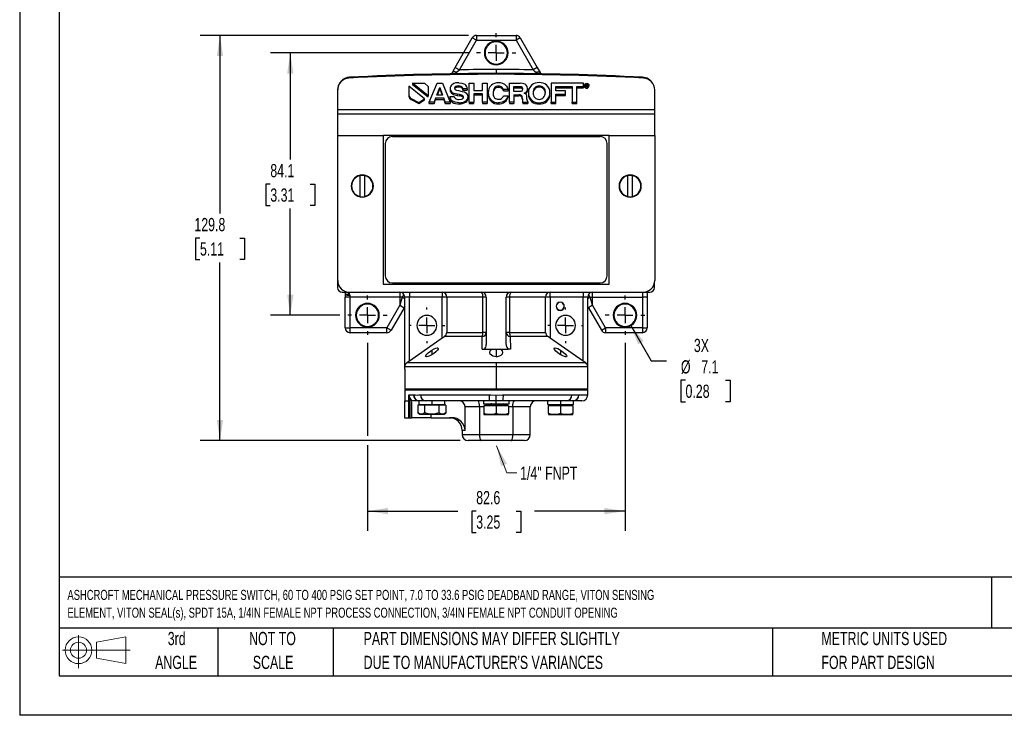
# Model space of a CAD drawing. Header units: millimetres. Extents: x 0 to 559, y 0 to 432.
# Tile 1 of 4: x 0 to 316, y 0 to 223. Entities that reach past the tile are written whole.
import ezdxf

# ---------------------------------------------------------------- set-up
doc = ezdxf.new("R2010")
doc.units = ezdxf.units.MM
doc.header["$LTSCALE"] = 2
doc.linetypes.add('CENTERX2', pattern=[20.32, 12.7, -2.54, 2.54, -2.54])
doc.layers.add('CENTER', color=40, linetype='CENTERX2')
doc.layers.add('SLD-DEFPOINTS', color=7, linetype='Continuous')
doc.layers.add('DIMENSIONS', color=140, linetype='Continuous', lineweight=25)
doc.layers.add('TEXT', color=140, linetype='Continuous', lineweight=25)
doc.styles.add('SLDTEXTSTYLE0', font='TXT', dxfattribs={"width": 0.7})
doc.dimstyles.new('SLDDIMSTYLE0', dxfattribs={"dimtxt": 4.316016, "dimasz": 6.604, "dimexe": 0, "dimexo": 0.0625, "dimgap": 1.079004, "dimtad": 0, "dimtih": 1, "dimtoh": 1, "dimrnd": 1e-09, "dimzin": 12, "dimdsep": 46, "dimtxsty": 'SLDTEXTSTYLE0', "dimsah": 1, "dimcen": 0.09, "dimadec": 0, "dimazin": 3, "dimtfac": 1, "dimtofl": 0, "dimtmove": 0, "dimatfit": 3, "dimfxl": 0, "dimfrac": 2, "dimtolj": 1, "dimtzin": 12, "dimarcsym": 0})
doc.dimstyles.new('SLDDIMSTYLE1', dxfattribs={"dimtxt": 4.316016, "dimasz": 6.604, "dimexe": 0, "dimexo": 0.0625, "dimgap": 1.079004, "dimtad": 0, "dimtih": 1, "dimtoh": 1, "dimrnd": 1e-09, "dimzin": 12, "dimdsep": 46, "dimtxsty": 'SLDTEXTSTYLE0', "dimsah": 1, "dimcen": 0, "dimadec": 0, "dimazin": 3, "dimtfac": 1, "dimtofl": 0, "dimtmove": 0, "dimatfit": 3, "dimfxl": 0, "dimfrac": 2, "dimtolj": 1, "dimtzin": 12, "dimarcsym": 0})

# ---------------------------------------------------------------- blocks, each defined once
blk = doc.blocks.new('Block11')
at = {"color": 7, "linetype": 'Continuous', "lineweight": 18}
for p, q in [((5.18, 10.62), (5.18, 0)), ((10.96, 8.33), (20.35, 10.06)), ((20.35, 10.06), (20.35, 1.46)), ((10.96, 3.19), (10.96, 8.33)), ((0, 5.76), (21.75, 5.76)), ((10.96, 3.19), (20.35, 1.46))]:
    blk.add_line(p, q, dxfattribs=at)
for radius in [4.3, 2.57]:
    blk.add_circle((5.18, 5.76), radius, dxfattribs=at)
blk = doc.blocks.new('Block12')
at = {"layer": 'SLD-DEFPOINTS'}
blk.add_blockref('Block11', (0, 0), dxfattribs=at)
blk = doc.blocks.new('SW_NOTE_0')
at = {"layer": 'TEXT', "color": 0, "linetype": 'CENTERX2', "lineweight": 18, "char_height": 3.22, "attachment_point": 1, "style": 'SLDTEXTSTYLE0'}
for s, insert in [('ASHCROFT MECHANICAL PRESSURE SWITCH, 60 TO 400 PSIG SET POINT, 7.0 TO 33.6 PSIG DEADBAND RANGE, VITON SENSING', (0, 4.15)), ('ELEMENT, VITON SEAL(s), SPDT 15A, 1/4IN FEMALE NPT PROCESS CONNECTION, 3/4IN FEMALE NPT CONDUIT OPENING', (0, -1.55))]:
    blk.add_mtext(s, dxfattribs=dict(at, insert=insert))
blk = doc.blocks.new('SW_NOTE_0_3')
at = {"layer": 'TEXT', "color": 0, "linetype": 'CENTERX2', "lineweight": 18, "char_height": 4.2333, "attachment_point": 1, "style": 'SLDTEXTSTYLE0'}
for s, insert in [('PART DIMENSIONS MAY DIFFER SLIGHTLY', (0, 5.46)), ("DUE TO MANUFACTURER'S VARIANCES", (0, -2.19))]:
    blk.add_mtext(s, dxfattribs=dict(at, insert=insert))
blk = doc.blocks.new('SW_NOTE_0_4')
at = {"layer": 'TEXT', "color": 0, "linetype": 'CENTERX2', "lineweight": 18, "char_height": 4.233, "attachment_point": 2, "style": 'SLDTEXTSTYLE0'}
for s, insert in [('NOT TO', (10.52, 5.46)), ('SCALE', (10.71, -2.19))]:
    blk.add_mtext(s, dxfattribs=dict(at, insert=insert))
blk = doc.blocks.new('SW_NOTE_0_5')
at = {"layer": 'TEXT', "color": 0, "linetype": 'CENTERX2', "lineweight": 18, "char_height": 4.233, "attachment_point": 2, "style": 'SLDTEXTSTYLE0'}
for s, insert in [('3rd', (4.63, 5.46)), ('ANGLE', (4.44, -2.19))]:
    blk.add_mtext(s, dxfattribs=dict(at, insert=insert))
blk = doc.blocks.new('SW_NOTE_0_6')
at = {"layer": 'TEXT', "color": 0, "linetype": 'CENTERX2', "lineweight": 18, "char_height": 4.2333, "attachment_point": 1, "style": 'SLDTEXTSTYLE0'}
for s, insert in [('METRIC UNITS USED', (0, 5.46)), ('FOR PART DESIGN', (0, -2.19))]:
    blk.add_mtext(s, dxfattribs=dict(at, insert=insert))
blk = doc.blocks.new('_D')
at = {"layer": 'DIMENSIONS'}
for p, q in [((143.86, 212.3), (80.39, 212.3)), ((86.74, 212.3), (86.74, 178.09)), ((80.33, 170.26), (78.88, 170.26)), ((78.88, 170.26), (78.88, 163.4)), ((93.15, 170.26), (94.6, 170.26)), ((94.6, 170.26), (94.6, 163.4)), ((78.88, 163.4), (80.33, 163.4)), ((86.74, 128.23), (86.74, 162.44)), ((94.6, 163.4), (93.15, 163.4)), ((102.59, 128.23), (80.39, 128.23))]:
    blk.add_line(p, q, dxfattribs=at)
for points in [[(86.74, 212.3), (85.73, 205.7), (87.76, 205.7)], [(86.74, 128.23), (87.76, 134.83), (85.73, 134.83)]]:
    blk.add_solid(points, dxfattribs=at)
at = {"layer": 'DIMENSIONS', "char_height": 4.233, "attachment_point": 1, "style": 'SLDTEXTSTYLE0'}
for s, insert in [('84.1', (80.33, 176.69)), ('3.31', (80.33, 168.86))]:
    blk.add_mtext(s, dxfattribs=dict(at, insert=insert))
blk = doc.blocks.new('_D_1')
at = {"layer": 'DIMENSIONS'}
for p, q in [((143.85, 217.89), (57.85, 217.89)), ((64.2, 217.89), (64.2, 160.81)), ((57.78, 152.98), (56.34, 152.98)), ((56.34, 152.98), (56.34, 146.12)), ((70.61, 152.98), (72.06, 152.98)), ((72.06, 152.98), (72.06, 146.12)), ((56.34, 146.12), (57.78, 146.12)), ((72.06, 146.12), (70.61, 146.12)), ((64.2, 88.07), (64.2, 145.15)), ((141.18, 88.07), (57.85, 88.07))]:
    blk.add_line(p, q, dxfattribs=at)
for points in [[(64.2, 217.89), (63.18, 211.28), (65.21, 211.28)], [(64.2, 88.07), (65.21, 94.68), (63.18, 94.68)]]:
    blk.add_solid(points, dxfattribs=at)
at = {"layer": 'DIMENSIONS', "char_height": 4.233, "attachment_point": 1, "style": 'SLDTEXTSTYLE0'}
for s, insert in [('129.8', (55.99, 159.4)), ('5.11', (57.78, 151.58))]:
    blk.add_mtext(s, dxfattribs=dict(at, insert=insert))
blk = doc.blocks.new('_D_2')
at = {"layer": 'DIMENSIONS'}
for p, q in [((111.46, 119.36), (111.46, 89.6)), ((194.01, 119.36), (194.01, 59.1)), ((111.46, 86.55), (111.46, 59.1)), ((111.46, 65.45), (140.47, 65.45)), ((146.32, 65.45), (144.87, 65.45)), ((144.87, 65.45), (144.87, 58.59)), ((159.15, 65.45), (160.6, 65.45)), ((160.6, 65.45), (160.6, 58.59)), ((194.01, 65.45), (164.99, 65.45)), ((144.87, 58.59), (146.32, 58.59)), ((160.6, 58.59), (159.15, 58.59))]:
    blk.add_line(p, q, dxfattribs=at)
for points in [[(111.46, 65.45), (118.06, 64.44), (118.06, 66.47)], [(194.01, 65.45), (187.4, 66.47), (187.4, 64.44)]]:
    blk.add_solid(points, dxfattribs=at)
at = {"layer": 'DIMENSIONS', "char_height": 4.233, "attachment_point": 1, "style": 'SLDTEXTSTYLE0'}
for s, insert in [('82.6', (146.32, 71.88)), ('3.25', (146.32, 64.05))]:
    blk.add_mtext(s, dxfattribs=dict(at, insert=insert))
blk = doc.blocks.new('_D_3')
at = {"layer": 'DIMENSIONS'}
for p, q in [((195.79, 125.14), (202.43, 113.65)), ((202.43, 113.65), (207.32, 113.65)), ((213.4, 107.38), (211.95, 107.38)), ((211.95, 107.38), (211.95, 100.52)), ((226.22, 107.38), (227.67, 107.38)), ((227.67, 107.38), (227.67, 100.52)), ((211.95, 100.52), (213.4, 100.52)), ((227.67, 100.52), (226.22, 100.52))]:
    blk.add_line(p, q, dxfattribs=at)
blk.add_solid([(195.79, 125.14), (198.21, 118.91), (199.97, 119.92)], dxfattribs=at)
at = {"layer": 'DIMENSIONS', "char_height": 4.233, "attachment_point": 1, "style": 'SLDTEXTSTYLE0'}
for s, insert in [('3X', (216.08, 120.66)), ('%%c', (211.93, 113.8)), ('7.1', (218.45, 113.8)), ('0.28', (213.4, 105.98))]:
    blk.add_mtext(s, dxfattribs=dict(at, insert=insert))
blk = doc.blocks.new('SW_CENTERMARKSYMBOL_0')
at = {"layer": 'CENTER', "color": 0}
for p, q in [((0, 5.08), (0, 5.715)), ((-5.08, 0), (-5.715, 0)), ((0, 0), (-2.54, 0)), ((0, 0), (0, 2.54)), ((0, 0), (0, -2.54)), ((0, 0), (2.54, 0)), ((5.08, 0), (5.715, 0)), ((0, -5.08), (0, -5.715))]:
    blk.add_line(p, q, dxfattribs=at)
blk = doc.blocks.new('SW_CENTERMARKSYMBOL_1')
at = {"layer": 'CENTER', "color": 0}
for p, q in [((0, 5.08), (0, 5.715)), ((-5.08, 0), (-5.715, 0)), ((0, 0), (-2.54, 0)), ((0, 0), (0, 2.54)), ((0, 0), (0, -2.54)), ((0, 0), (2.54, 0)), ((5.08, 0), (5.715, 0)), ((0, -5.08), (0, -5.715))]:
    blk.add_line(p, q, dxfattribs=at)
blk = doc.blocks.new('SW_CENTERMARKSYMBOL_2')
at = {"layer": 'CENTER', "color": 0}
for p, q in [((0, 5.08), (0, 6.33)), ((-5.08, 0), (-6.33, 0)), ((0, 0), (-2.54, 0)), ((0, 0), (0, 2.54)), ((0, 0), (0, -2.54)), ((0, 0), (2.54, 0)), ((5.08, 0), (6.33, 0)), ((0, -5.08), (0, -6.33))]:
    blk.add_line(p, q, dxfattribs=at)
blk = doc.blocks.new('SW_CENTERMARKSYMBOL_3')
at = {"layer": 'CENTER', "color": 0}
for p, q in [((0, 5.08), (0, 6.33)), ((-5.08, 0), (-6.33, 0)), ((0, 0), (-2.54, 0)), ((0, 0), (0, 2.54)), ((0, 0), (0, -2.54)), ((0, 0), (2.54, 0)), ((5.08, 0), (6.33, 0)), ((0, -5.08), (0, -6.33))]:
    blk.add_line(p, q, dxfattribs=at)
blk = doc.blocks.new('SW_CENTERMARKSYMBOL_4')
at = {"layer": 'CENTER', "color": 0}
for p, q in [((0, 5.08), (0, 6.33)), ((-5.08, 0), (-6.33, 0)), ((0, 0), (-2.54, 0)), ((0, 0), (0, 2.54)), ((0, 0), (0, -2.54)), ((0, 0), (2.54, 0)), ((5.08, 0), (6.33, 0)), ((0, -5.08), (0, -6.33))]:
    blk.add_line(p, q, dxfattribs=at)

msp = doc.modelspace()

# ---------------------------------------------------------------- linework, layer by layer
at = {"color": 7, "linetype": 'Continuous'}
for p in [(0.005, 431.805), (558.805, 0.005)]:
    msp.add_line(p, (0.005, 0.005), dxfattribs=at)
for p, q in [((146.387, 217.889), (146.387, 216.365)), ((146.387, 217.889), (159.079, 217.889)), ((159.079, 217.889), (159.079, 216.365)), ((139.597, 207.653), (145.067, 217.127)), ((140.917, 206.891), (146.387, 216.365)), ((146.387, 216.365), (145.067, 217.127)), ((146.387, 216.365), (159.079, 216.365)), ((160.399, 217.127), (159.079, 216.365)), ((159.079, 216.365), (164.549, 206.891)), ((160.399, 217.127), (165.869, 207.653)), ((148.943, 212.301), (149.165, 212.301)), ((156.302, 212.301), (156.524, 212.301)), ((138.687, 206.076), (139.597, 207.653)), ((139.597, 207.653), (140.917, 206.891)), ((165.869, 207.653), (164.549, 206.891)), ((165.869, 207.653), (166.78, 206.076)), ((125.848, 202.617), (129.755, 202.617)), ((130.886, 198.565), (125.848, 202.617)), ((125.848, 202.617), (125.848, 202.23)), ((125.848, 202.23), (130.886, 198.178)), ((129.755, 202.617), (130.886, 201.542)), ((131.272, 196.508), (133.815, 202.586)), ((133.815, 202.586), (135.498, 202.586)), ((135.498, 202.586), (138.022, 196.508)), ((144.067, 196.508), (144.067, 202.586)), ((144.067, 202.586), (145.542, 202.586)), ((145.542, 202.586), (145.542, 200.269)), ((148.327, 200.269), (148.327, 202.586)), ((148.327, 202.586), (149.806, 202.586)), ((149.806, 202.586), (149.806, 196.508)), ((156.958, 196.508), (156.958, 202.586)), ((156.958, 202.586), (160.454, 202.586)), ((162.659, 201.494), (162.291, 202.005)), ((170.323, 202.578), (170.323, 196.508)), ((180.725, 202.578), (170.323, 202.578)), ((180.725, 201.5), (180.725, 202.578)), ((181.037, 201.974), (181.037, 201.587)), ((181.306, 202.333), (181.306, 201.946)), ((181.306, 201.946), (181.447, 202.028)), ((181.447, 202.299), (181.711, 202.299)), ((181.447, 201.652), (181.447, 202.299)), ((181.58, 202.221), (181.694, 202.221)), ((181.58, 201.987), (181.58, 202.221)), ((181.7, 201.987), (181.58, 201.987)), ((181.694, 202.221), (181.694, 201.987)), ((181.827, 202.001), (181.7, 201.987)), ((181.711, 202.299), (181.918, 202.276)), ((181.725, 202.482), (181.725, 202.297)), ((181.854, 202.197), (181.854, 202.014)), ((181.961, 201.984), (181.961, 201.91)), ((181.995, 202.033), (182.144, 201.946)), ((182.035, 202.112), (182.035, 201.725)), ((182.144, 202.333), (182.144, 201.946)), ((182.415, 201.587), (182.415, 201.974)), ((101.87, 200.447), (101.87, 137.117)), ((101.933, 194.089), (101.933, 200.42)), ((124.742, 201.669), (124.742, 198.801)), ((129.783, 197.615), (124.742, 201.669)), ((130.886, 201.542), (130.886, 198.565)), ((133.723, 198.805), (134.642, 201.197)), ((133.872, 198.805), (134.642, 200.81)), ((134.642, 201.197), (135.531, 198.805)), ((134.642, 200.81), (134.642, 201.197)), ((134.642, 200.81), (135.388, 198.805)), ((137.97, 200.867), (137.97, 200.48)), ((138.691, 199.551), (138.691, 199.165)), ((139.692, 201.51), (139.692, 201.123)), ((140.983, 198.941), (140.228, 199.085)), ((140.228, 199.085), (140.228, 198.699)), ((140.61, 201.708), (140.61, 201.321)), ((140.615, 200.219), (141.843, 199.968)), ((141.955, 198.657), (140.983, 198.941)), ((140.983, 198.941), (140.983, 198.554)), ((141.476, 201.555), (141.476, 201.168)), ((143.468, 200.776), (142.037, 200.776)), ((142.037, 200.776), (142.037, 200.389)), ((142.037, 200.389), (143.468, 200.389)), ((143.468, 200.776), (143.468, 200.389)), ((145.542, 200.269), (148.327, 200.269)), ((148.327, 199.222), (145.542, 199.222)), ((145.542, 199.222), (145.542, 196.508)), ((145.542, 198.835), (148.327, 198.835)), ((148.327, 196.508), (148.327, 199.222)), ((150.19, 199.498), (150.19, 199.111)), ((152.182, 201.057), (152.182, 200.67)), ((153.464, 201.617), (153.464, 201.23)), ((154.67, 201.221), (154.67, 200.834)), ((156.532, 200.562), (155.042, 200.562)), ((155.042, 200.562), (155.042, 200.175)), ((155.042, 200.175), (156.532, 200.175)), ((156.532, 200.562), (156.532, 200.175)), ((158.413, 201.531), (160.144, 201.531)), ((158.413, 199.898), (158.413, 201.531)), ((158.413, 201.144), (160.144, 201.144)), ((160.101, 199.898), (158.413, 199.898)), ((158.413, 198.892), (159.951, 198.892)), ((158.413, 198.892), (158.413, 196.508)), ((159.951, 198.892), (159.951, 198.505)), ((160.144, 201.531), (160.144, 201.144)), ((160.87, 201.423), (160.87, 201.037)), ((162.538, 200.001), (162.538, 199.614)), ((162.794, 200.854), (162.659, 201.494)), ((162.794, 200.854), (162.794, 200.468)), ((163.08, 199.556), (163.08, 199.169)), ((165.087, 201.139), (165.087, 200.752)), ((166.499, 201.696), (166.499, 201.309)), ((167.901, 201.135), (167.901, 200.748)), ((169.913, 199.169), (169.913, 199.556)), ((171.803, 201.51), (177.094, 201.5)), ((171.803, 200.112), (171.803, 201.51)), ((171.803, 201.123), (177.094, 201.113)), ((174.931, 200.112), (171.803, 200.112)), ((171.803, 199.057), (174.931, 199.057)), ((171.803, 196.508), (171.803, 199.057)), ((174.931, 199.057), (174.931, 200.112)), ((174.931, 198.67), (174.931, 199.057)), ((177.094, 201.5), (177.094, 196.498)), ((178.593, 201.5), (180.725, 201.5)), ((178.593, 196.498), (178.593, 201.5)), ((178.593, 201.113), (180.725, 201.113)), ((180.725, 201.5), (180.725, 201.113)), ((181.237, 201.556), (181.237, 201.169)), ((181.58, 201.652), (181.447, 201.652)), ((181.447, 201.652), (181.447, 201.53)), ((181.685, 201.907), (181.58, 201.907)), ((181.58, 201.907), (181.58, 201.652)), ((181.58, 201.652), (181.58, 201.488)), ((181.685, 201.907), (181.685, 201.521)), ((181.725, 201.383), (181.725, 200.996)), ((181.834, 201.5), (181.834, 201.887)), ((181.905, 201.687), (181.905, 201.738)), ((181.908, 201.666), (181.905, 201.687)), ((181.905, 201.687), (181.905, 201.494)), ((181.91, 201.659), (181.908, 201.666)), ((181.908, 201.666), (181.908, 201.494)), ((181.912, 201.652), (181.91, 201.659)), ((181.91, 201.659), (181.91, 201.494)), ((182.036, 201.652), (181.912, 201.652)), ((181.912, 201.652), (181.912, 201.495)), ((182.023, 201.79), (182.023, 201.742)), ((182.023, 201.742), (182.025, 201.694)), ((182.032, 201.66), (182.036, 201.652)), ((182.036, 201.652), (182.036, 201.55)), ((182.213, 201.556), (182.213, 201.169)), ((203.533, 194.089), (203.533, 200.42)), ((124.742, 198.801), (124.742, 198.415)), ((125.475, 197.73), (127.917, 196.458)), ((125.475, 197.343), (125.475, 197.73)), ((125.475, 197.343), (127.917, 196.072)), ((127.917, 196.458), (129.783, 197.615)), ((127.917, 196.072), (129.783, 197.228)), ((127.917, 196.072), (127.917, 196.458)), ((129.783, 197.228), (129.783, 197.615)), ((130.886, 198.178), (130.886, 198.565)), ((131.272, 196.121), (131.272, 196.508)), ((132.828, 196.508), (131.272, 196.508)), ((131.272, 196.121), (132.828, 196.121)), ((133.322, 197.758), (132.828, 196.508)), ((132.828, 196.121), (133.322, 197.371)), ((132.828, 196.508), (132.828, 196.121)), ((133.322, 197.758), (133.322, 197.371)), ((135.947, 197.758), (133.322, 197.758)), ((133.322, 197.371), (135.947, 197.371)), ((135.531, 198.805), (133.723, 198.805)), ((136.407, 196.508), (135.947, 197.758)), ((135.947, 197.758), (135.947, 197.371)), ((135.947, 197.371), (136.407, 196.121)), ((138.022, 196.508), (136.407, 196.508)), ((136.407, 196.508), (136.407, 196.121)), ((136.407, 196.121), (138.022, 196.121)), ((137.854, 198.385), (139.276, 198.385)), ((137.854, 198.385), (137.854, 197.998)), ((138.022, 196.508), (138.022, 196.121)), ((138.652, 196.505), (138.652, 196.892)), ((140.228, 198.699), (140.983, 198.554)), ((140.785, 197.387), (141.64, 197.486)), ((140.843, 196.351), (140.843, 195.965)), ((141.955, 198.657), (141.955, 198.27)), ((142.951, 196.9), (142.951, 196.513)), ((143.7, 198.286), (143.7, 197.899)), ((144.067, 196.508), (145.542, 196.508)), ((144.067, 196.508), (144.067, 196.121)), ((144.067, 196.121), (145.542, 196.121)), ((145.542, 196.121), (145.542, 196.508)), ((149.806, 196.508), (148.327, 196.508)), ((148.327, 196.508), (148.327, 196.121)), ((148.327, 196.121), (149.806, 196.121)), ((149.806, 196.508), (149.806, 196.121)), ((151.07, 197.18), (151.07, 196.794)), ((153.488, 196.339), (153.488, 195.953)), ((155.042, 198.578), (156.517, 198.578)), ((155.526, 196.962), (155.526, 196.575)), ((156.517, 198.578), (156.517, 198.192)), ((158.413, 196.508), (156.958, 196.508)), ((156.958, 196.508), (156.958, 196.121)), ((156.958, 196.121), (158.413, 196.121)), ((158.413, 198.505), (159.951, 198.505)), ((158.413, 196.508), (158.413, 196.121)), ((160.845, 198.698), (160.845, 198.311)), ((161.097, 197.923), (161.107, 197.358)), ((161.097, 197.923), (161.097, 197.536)), ((161.097, 197.536), (161.107, 196.971)), ((161.107, 197.358), (161.169, 196.834)), ((161.107, 197.358), (161.107, 196.971)), ((161.169, 196.834), (161.266, 196.508)), ((161.169, 196.834), (161.169, 196.447)), ((161.266, 196.508), (162.905, 196.508)), ((161.266, 196.508), (161.266, 196.121)), ((161.266, 196.121), (162.905, 196.121)), ((162.596, 197.572), (162.596, 197.98)), ((162.905, 196.508), (162.905, 196.661)), ((162.905, 196.508), (162.905, 196.121)), ((164.164, 197.048), (164.164, 196.662)), ((166.499, 196.339), (166.499, 195.953)), ((168.835, 197.048), (168.835, 196.662)), ((170.323, 196.508), (171.803, 196.508)), ((170.323, 196.121), (170.323, 196.508)), ((170.323, 196.121), (171.803, 196.121)), ((171.803, 198.67), (174.931, 198.67)), ((171.803, 196.121), (171.803, 196.508)), ((177.094, 196.111), (177.094, 196.498)), ((177.094, 196.498), (178.593, 196.498)), ((177.094, 196.111), (178.593, 196.111)), ((178.593, 196.111), (178.593, 196.498)), ((203.533, 194.089), (101.933, 194.089)), ((101.933, 192.819), (101.933, 194.089)), ((101.933, 192.819), (203.533, 192.819)), ((101.933, 185.865), (101.933, 192.819)), ((203.533, 192.819), (203.533, 194.089)), ((203.533, 185.865), (203.533, 192.819)), ((101.933, 185.865), (116.538, 185.865)), ((101.933, 139.403), (101.933, 185.865)), ((188.928, 185.865), (116.538, 185.865)), ((116.538, 185.865), (116.538, 138.174)), ((117.173, 183.227), (117.173, 183.221)), ((117.173, 183.221), (117.173, 140.857)), ((119.459, 185.504), (119.459, 185.511)), ((119.459, 185.511), (186.007, 185.511)), ((186.007, 185.504), (119.459, 185.504)), ((186.007, 185.511), (186.007, 185.504)), ((188.293, 183.221), (188.293, 183.227)), ((188.293, 140.857), (188.293, 183.221)), ((188.928, 185.865), (203.533, 185.865)), ((188.928, 138.174), (188.928, 185.865)), ((203.533, 185.865), (203.533, 139.403)), ((109.807, 173.058), (109.113, 172.987)), ((109.113, 166.271), (109.113, 172.987)), ((110.502, 172.987), (109.807, 173.058)), ((110.502, 172.987), (110.502, 166.271)), ((195.659, 173.058), (194.965, 172.987)), ((194.965, 166.271), (194.965, 172.987)), ((196.354, 172.987), (195.659, 173.058)), ((196.354, 172.987), (196.354, 166.271)), ((109.113, 166.271), (109.807, 166.2)), ((109.807, 166.2), (110.502, 166.271)), ((194.965, 166.271), (195.659, 166.2)), ((195.659, 166.2), (196.354, 166.271)), ((116.538, 138.2), (188.928, 138.2)), ((116.538, 138.174), (188.928, 138.174)), ((119.459, 138.574), (186.007, 138.574)), ((203.47, 137.117), (203.47, 138.71)), ((103.394, 135.593), (105.743, 135.593)), ((104.194, 135.593), (104.283, 135.375)), ((104.346, 134.94), (104.346, 134.069)), ((105.87, 134.069), (104.346, 134.069)), ((104.346, 124.163), (104.346, 134.069)), ((105.743, 135.593), (199.723, 135.593)), ((105.743, 134.94), (105.743, 135.593)), ((105.87, 134.069), (105.87, 134.504)), ((121.872, 134.069), (105.87, 134.069)), ((105.87, 124.163), (105.87, 134.069)), ((121.872, 135.593), (121.872, 134.069)), ((122.641, 134.069), (121.872, 134.069)), ((122.641, 134.069), (121.872, 131.406)), ((121.872, 134.069), (121.872, 131.406)), ((123.134, 134.923), (122.641, 134.069)), ((123.396, 134.046), (123.196, 133.699)), ((124.92, 134.069), (123.396, 134.069)), ((123.396, 111.685), (123.396, 134.069)), ((124.92, 135.593), (124.92, 134.069)), ((135.401, 134.069), (124.92, 134.069)), ((124.92, 113.546), (124.92, 134.069)), ((135.401, 135.593), (135.401, 134.069)), ((136.919, 134.069), (135.401, 134.069)), ((135.401, 120.885), (135.401, 134.069)), ((148.446, 134.069), (136.919, 134.069)), ((136.919, 134.069), (136.919, 122.698)), ((148.446, 122.698), (148.446, 134.069)), ((149.558, 134.069), (148.446, 134.069)), ((149.558, 134.069), (149.558, 118.888)), ((155.908, 118.888), (155.908, 134.069)), ((157.021, 134.069), (155.908, 134.069)), ((157.021, 134.069), (157.021, 122.698)), ((168.547, 134.069), (157.021, 134.069)), ((168.547, 122.698), (168.547, 134.069)), ((170.065, 134.069), (168.547, 134.069)), ((170.065, 134.069), (170.065, 135.593)), ((170.065, 134.069), (170.065, 120.885)), ((180.546, 134.069), (170.065, 134.069)), ((180.546, 135.593), (180.546, 134.069)), ((182.07, 134.069), (180.546, 134.069)), ((180.546, 113.546), (180.546, 134.069)), ((182.07, 111.685), (182.07, 134.069)), ((182.07, 134.046), (182.271, 133.699)), ((182.826, 134.069), (182.332, 134.923)), ((182.826, 134.069), (183.594, 134.069)), ((183.594, 131.406), (182.826, 134.069)), ((183.594, 134.069), (183.594, 135.593)), ((183.594, 134.069), (199.596, 134.069)), ((183.594, 131.406), (183.594, 134.069)), ((199.596, 135.593), (199.596, 134.069)), ((201.12, 134.069), (199.596, 134.069)), ((199.596, 134.069), (199.596, 124.163)), ((199.723, 135.593), (201.946, 135.593)), ((201.12, 135.593), (201.12, 134.069)), ((201.12, 134.069), (201.12, 124.163)), ((121.872, 131.406), (117.69, 124.163)), ((123.192, 130.644), (119.01, 123.401)), ((121.872, 131.406), (123.192, 130.644)), ((123.396, 130.998), (123.192, 130.644)), ((171.975, 131.101), (171.92, 131.101)), ((174.561, 131.101), (174.506, 131.101)), ((182.274, 130.644), (182.07, 130.998)), ((183.594, 131.406), (182.274, 130.644)), ((182.274, 130.644), (186.456, 123.401)), ((187.776, 124.163), (183.594, 131.406)), ((107.668, 128.227), (107.89, 128.227)), ((115.027, 128.227), (115.249, 128.227)), ((190.218, 128.227), (190.44, 128.227)), ((197.577, 128.227), (197.799, 128.227)), ((104.346, 124.163), (105.87, 124.163)), ((117.69, 124.163), (105.87, 124.163)), ((105.87, 122.639), (105.87, 124.163)), ((117.69, 124.163), (119.01, 123.401)), ((117.69, 122.639), (117.69, 124.163)), ((186.456, 123.401), (187.776, 124.163)), ((199.596, 124.163), (187.776, 124.163)), ((187.776, 124.163), (187.776, 122.639)), ((199.596, 124.163), (201.12, 124.163)), ((199.596, 124.163), (199.596, 122.639)), ((117.69, 122.639), (105.87, 122.639)), ((135.401, 120.885), (124.92, 113.546)), ((136.919, 122.698), (148.446, 122.698)), ((148.21, 117.305), (148.27, 121.45)), ((149.558, 122.698), (148.446, 122.698)), ((157.021, 122.698), (155.908, 122.698)), ((157.021, 122.698), (168.547, 122.698)), ((157.196, 121.45), (157.256, 117.305)), ((169.256, 121.45), (157.196, 121.45)), ((180.546, 113.546), (170.065, 120.885)), ((199.596, 122.639), (187.776, 122.639)), ((132.111, 117.015), (132.111, 115.587)), ((148.21, 117.305), (148.82, 117.305)), ((148.82, 117.305), (150.695, 117.305)), ((150.695, 117.305), (151.302, 117.338)), ((151.302, 117.338), (151.302, 117.305)), ((151.302, 117.305), (154.164, 117.305)), ((152.733, 117.305), (152.733, 114.915)), ((154.164, 117.338), (154.772, 117.305)), ((154.164, 117.305), (154.164, 117.338)), ((154.772, 117.305), (156.646, 117.305)), ((157.256, 117.305), (156.646, 117.305)), ((173.355, 117.015), (173.355, 115.587)), ((123.396, 110.955), (123.396, 111.685)), ((152.733, 111.685), (123.396, 111.685)), ((123.396, 110.955), (123.396, 104.605)), ((124.92, 113.546), (124.046, 112.934)), ((152.733, 112.934), (124.046, 112.934)), ((181.42, 112.934), (152.733, 112.934)), ((152.733, 112.934), (152.733, 111.685)), ((152.733, 111.685), (152.733, 104.605)), ((182.07, 111.685), (152.733, 111.685)), ((181.42, 112.934), (180.546, 113.546)), ((182.07, 110.955), (182.07, 111.685)), ((182.07, 104.605), (182.07, 110.955)), ((123.396, 104.605), (152.733, 104.605)), ((123.65, 104.605), (123.396, 104.351)), ((123.396, 104.351), (182.07, 104.351)), ((123.396, 104.351), (123.396, 100.795)), ((152.733, 104.605), (182.07, 104.605)), ((182.07, 104.351), (181.816, 104.605)), ((182.07, 102.7), (182.07, 104.351)), ((124.741, 102.7), (126.265, 102.7)), ((124.741, 100.795), (124.741, 102.7)), ((125.141, 95.385), (125.141, 101.541)), ((126.265, 102.7), (126.304, 102.699)), ((128.541, 102.7), (150.458, 102.7)), ((152.733, 100.795), (152.733, 102.631)), ((155.009, 102.7), (176.926, 102.7)), ((179.163, 102.699), (179.201, 102.7)), ((179.201, 102.7), (182.07, 102.7)), ((123.371, 100.795), (123.371, 95.385)), ((123.371, 100.795), (124.684, 100.795)), ((124.684, 95.385), (124.684, 100.795)), ((124.684, 100.795), (124.741, 100.795)), ((126.24, 100.795), (125.688, 100.943)), ((125.688, 95.385), (125.688, 100.943)), ((127.984, 100.795), (126.24, 100.795)), ((127.587, 99.423), (127.587, 96.916)), ((129.849, 99.423), (127.587, 99.423)), ((130.112, 100.795), (127.984, 100.795)), ((127.984, 99.626), (127.984, 100.795)), ((127.984, 99.626), (132.111, 99.626)), ((128.585, 99.626), (128.585, 99.423)), ((129.849, 96.916), (129.849, 99.423)), ((134.373, 99.423), (129.849, 99.423)), ((150.606, 100.795), (130.112, 100.795)), ((132.111, 100.795), (132.111, 99.626)), ((132.111, 99.626), (136.239, 99.626)), ((132.111, 99.423), (132.111, 99.626)), ((134.373, 99.423), (134.373, 96.916)), ((136.635, 99.423), (134.373, 99.423)), ((135.637, 99.423), (135.637, 99.626)), ((136.239, 99.626), (136.239, 100.795)), ((136.635, 99.423), (136.635, 96.916)), ((147.389, 98.89), (142.757, 98.89)), ((142.757, 91.321), (142.757, 98.89)), ((147.389, 98.89), (147.389, 89.977)), ((148.815, 98.89), (147.389, 98.89)), ((148.606, 100.795), (148.606, 99.83)), ((148.606, 99.83), (152.733, 99.83)), ((148.815, 99.22), (148.815, 96.712)), ((152.733, 99.22), (148.815, 99.22)), ((149.207, 99.626), (149.207, 99.22)), ((149.207, 99.626), (150.97, 99.626)), ((150.763, 99.748), (150.566, 99.633)), ((152.733, 100.795), (150.606, 100.795)), ((150.75, 99.931), (150.75, 99.74)), ((150.97, 99.626), (156.259, 99.626)), ((150.97, 99.22), (150.97, 99.626)), ((154.861, 100.795), (152.733, 100.795)), ((152.733, 99.83), (152.733, 100.795)), ((152.733, 99.83), (156.86, 99.83)), ((152.733, 99.22), (152.733, 96.712)), ((156.651, 99.22), (152.733, 99.22)), ((175.355, 100.795), (154.861, 100.795)), ((155.146, 99.882), (155.118, 99.893)), ((156.259, 99.626), (156.259, 99.22)), ((156.651, 99.22), (156.651, 96.712)), ((158.078, 98.89), (156.651, 98.89)), ((156.86, 99.83), (156.86, 100.795)), ((158.078, 98.89), (158.078, 89.977)), ((163.655, 98.89), (158.078, 98.89)), ((163.655, 89.977), (163.655, 98.89)), ((169.228, 99.626), (169.228, 100.795)), ((169.228, 99.626), (173.355, 99.626)), ((169.438, 96.712), (169.438, 99.22)), ((173.355, 99.22), (169.438, 99.22)), ((169.829, 99.626), (169.829, 99.22)), ((171.592, 99.22), (171.592, 99.626)), ((173.355, 100.795), (173.355, 99.626)), ((173.355, 99.626), (177.483, 99.626)), ((173.355, 99.22), (173.355, 96.712)), ((177.273, 99.22), (173.355, 99.22)), ((177.483, 100.795), (175.355, 100.795)), ((176.882, 99.22), (176.882, 99.626)), ((177.273, 99.22), (177.273, 96.712)), ((180.165, 100.795), (177.482, 100.795)), ((177.483, 99.626), (177.483, 100.795)), ((123.371, 95.385), (124.684, 95.385)), ((124.684, 95.385), (125.141, 95.385)), ((125.141, 95.385), (125.688, 95.385)), ((131.915, 95.385), (125.688, 95.385)), ((127.582, 96.918), (128.201, 96.561)), ((128.193, 96.566), (128.718, 96.566)), ((128.718, 96.566), (132.111, 96.566)), ((131.915, 95.385), (131.915, 96.566)), ((131.915, 95.385), (138.422, 95.385)), ((132.111, 96.566), (135.504, 96.566)), ((135.504, 96.566), (136.029, 96.566)), ((136.021, 96.561), (136.64, 96.918)), ((148.815, 96.362), (150.774, 96.362)), ((150.774, 96.362), (154.692, 96.362)), ((154.692, 96.362), (156.651, 96.362)), ((169.438, 96.362), (171.396, 96.362)), ((171.396, 96.362), (173.355, 96.362)), ((173.355, 96.362), (173.355, 96.712)), ((173.355, 96.362), (175.314, 96.362)), ((175.314, 96.362), (177.273, 96.362)), ((141.811, 91.321), (141.811, 89.977)), ((142.757, 91.321), (141.811, 91.321)), ((141.811, 89.977), (147.389, 89.977)), ((147.389, 89.977), (158.078, 89.977)), ((158.078, 89.977), (163.655, 89.977)), ((147.912, 88.072), (143.716, 88.072)), ((157.554, 88.072), (147.912, 88.072)), ((161.75, 88.072), (157.554, 88.072))]:
    msp.add_line(p, q)
at = {"flags": 128}
for points in [[(138.687, 206.076), (138.424, 205.74), (138.147, 205.537)], [(139.996, 206.096), (139.774, 206.179), (139.559, 206.24), (139.356, 206.275), (139.169, 206.285), (139.005, 206.27), (138.868, 206.229), (138.761, 206.164), (138.687, 206.076)], [(138.91, 205.549), (139.457, 205.752), (139.996, 206.096)], [(139.996, 206.096), (140.445, 206.483), (140.917, 206.891)], [(164.549, 206.891), (165.024, 206.481), (165.471, 206.096)], [(165.471, 206.096), (165.692, 206.179), (165.907, 206.24), (166.111, 206.275), (166.297, 206.285), (166.461, 206.27), (166.598, 206.229), (166.705, 206.164), (166.78, 206.076)], [(165.471, 206.096), (166.01, 205.752), (166.464, 205.584)], [(167.262, 205.579), (167.041, 205.741), (166.78, 206.076)], [(140.712, 202.764), (141.754, 202.636), (142.632, 202.252)], [(161.605, 202.43), (161.12, 202.541), (160.454, 202.586)], [(162.291, 202.005), (161.979, 202.252), (161.605, 202.43)], [(181.037, 201.974), (181.088, 202.199), (181.239, 202.389)], [(181.237, 201.556), (181.087, 201.747), (181.037, 201.974)], [(181.133, 201.974), (181.177, 202.169), (181.306, 202.333)], [(181.305, 201.613), (181.176, 201.778), (181.133, 201.974)], [(181.239, 202.389), (181.46, 202.517), (181.725, 202.561)], [(181.306, 202.333), (181.498, 202.444), (181.725, 202.482)], [(181.694, 202.221), (181.789, 202.215), (181.854, 202.197)], [(181.725, 202.561), (181.99, 202.518), (182.213, 202.389)], [(181.725, 202.482), (181.953, 202.444), (182.144, 202.333)], [(181.961, 201.984), (181.914, 201.966), (181.851, 201.953)], [(182.144, 202.333), (182.274, 202.169), (182.317, 201.974)], [(182.317, 201.974), (182.273, 201.778), (182.144, 201.613)], [(182.213, 202.389), (182.363, 202.201), (182.415, 201.974)], [(182.415, 201.974), (182.364, 201.748), (182.213, 201.556)], [(140.228, 199.085), (139.284, 199.308), (138.691, 199.551)], [(139.687, 200.471), (140.024, 200.357), (140.615, 200.219)], [(140.61, 201.708), (140.095, 201.658), (139.692, 201.51)], [(141.476, 201.555), (141.088, 201.667), (140.61, 201.708)], [(141.843, 199.968), (142.555, 199.776), (143.062, 199.527)], [(152.182, 201.057), (151.834, 200.385), (151.713, 199.477)], [(155.042, 200.562), (154.876, 200.945), (154.67, 201.221)], [(156.038, 201.696), (156.39, 201.13), (156.532, 200.562)], [(160.855, 199.997), (160.54, 199.923), (160.101, 199.898)], [(160.144, 201.531), (160.574, 201.501), (160.87, 201.423)], [(160.144, 201.144), (160.574, 201.114), (160.87, 201.037)], [(162.388, 198.929), (162.112, 199.207), (161.692, 199.411)], [(162.097, 199.215), (162.366, 199.398), (162.538, 199.614)], [(162.596, 197.98), (162.54, 198.539), (162.388, 198.929)], [(162.538, 200.001), (162.73, 200.421), (162.794, 200.854)], [(167.901, 201.135), (168.293, 200.459), (168.424, 199.556)], [(167.901, 200.748), (168.293, 200.072), (168.396, 199.361)], [(181.176, 201.778), (181.177, 201.782), (181.306, 201.946)], [(181.725, 201.383), (181.46, 201.426), (181.237, 201.556)], [(181.725, 201.464), (181.496, 201.501), (181.305, 201.613)], [(181.834, 201.887), (181.776, 201.902), (181.685, 201.907)], [(181.685, 201.521), (181.776, 201.515), (181.834, 201.5)], [(182.144, 201.613), (181.953, 201.501), (181.725, 201.464)], [(182.213, 201.556), (181.99, 201.426), (181.725, 201.383)], [(181.905, 201.738), (181.887, 201.831), (181.865, 201.864), (181.834, 201.887)], [(181.982, 201.89), (182.012, 201.84), (182.023, 201.79)], [(182.025, 201.694), (182.027, 201.673), (182.032, 201.66)], [(182.144, 201.946), (182.274, 201.782), (182.274, 201.781)], [(140.843, 196.351), (139.596, 196.487), (138.652, 196.892)], [(139.276, 198.385), (139.375, 198.021), (139.542, 197.762)], [(141.955, 198.27), (142.161, 198.104), (142.229, 197.978)], [(155.526, 196.962), (154.622, 196.498), (153.488, 196.339)], [(154.665, 197.873), (154.872, 198.167), (155.042, 198.578)], [(156.517, 198.578), (156.175, 197.681), (155.526, 196.962)], [(162.635, 197.007), (162.606, 197.217), (162.596, 197.572)], [(104.283, 135.375), (104.348, 135.24), (104.455, 135.122), (104.603, 135.026), (104.786, 134.954), (104.998, 134.908), (105.233, 134.89), (105.484, 134.901), (105.743, 134.94)], [(104.283, 135.375), (104.33, 135.164), (104.346, 134.94)], [(105.87, 134.504), (105.573, 134.513), (105.287, 134.537), (105.024, 134.578), (104.793, 134.632), (104.603, 134.698), (104.462, 134.773), (104.376, 134.855), (104.346, 134.94)], [(105.87, 134.504), (105.838, 134.723), (105.743, 134.94)], [(136.21, 121.45), (135.6, 121.024), (135.401, 120.885)], [(148.27, 121.45), (146.833, 121.45), (145.445, 121.45), (144.118, 121.45), (142.863, 121.45), (141.691, 121.45), (140.612, 121.45), (139.635, 121.45), (138.768, 121.45), (138.018, 121.45), (137.392, 121.45), (136.894, 121.45), (136.529, 121.45), (136.301, 121.45), (136.21, 121.45)], [(170.065, 120.885), (169.441, 121.321), (169.256, 121.45)], [(132.111, 115.587), (131.431, 115.235), (130.789, 114.993), (130.357, 114.916), (130.13, 114.964), (130.067, 115.111), (130.165, 115.355), (130.45, 115.708), (130.954, 116.175), (131.68, 116.728), (132.111, 117.015)], [(132.111, 117.015), (132.812, 117.417), (133.357, 117.661), (133.81, 117.775), (134.06, 117.742), (134.153, 117.605), (134.104, 117.365), (133.877, 117.009), (133.419, 116.529), (132.709, 115.968), (132.111, 115.587)], [(152.733, 114.915), (152.137, 114.973), (151.609, 115.134), (151.171, 115.389), (150.84, 115.755), (150.69, 116.234), (150.818, 116.793), (151.302, 117.338)], [(154.164, 117.338), (154.649, 116.792), (154.778, 116.28), (154.601, 115.715), (154.195, 115.316), (153.675, 115.064), (153.023, 114.929), (152.733, 114.915)], [(173.355, 115.587), (172.502, 116.154), (171.873, 116.696), (171.425, 117.244), (171.311, 117.561), (171.389, 117.731), (171.642, 117.777), (172, 117.698), (172.444, 117.52), (172.99, 117.235), (173.355, 117.015)], [(173.355, 117.015), (174.195, 116.429), (174.856, 115.869), (175.297, 115.363), (175.4, 115.092), (175.281, 114.937), (174.985, 114.926), (174.58, 115.022), (174.081, 115.215), (173.492, 115.51), (173.355, 115.587)], [(125.688, 100.943), (125.23, 101.392), (125.141, 101.541)], [(150.458, 102.7), (150.988, 102.689), (152.733, 102.631)], [(152.733, 102.631), (154.767, 102.697), (155.009, 102.7)], [(147.389, 98.89), (147.362, 99.505), (147.286, 100.051), (147.171, 100.476), (147.027, 100.735), (146.915, 100.795), (146.912, 100.795)], [(154.88, 99.622), (154.921, 99.646), (155.137, 99.771)], [(158.078, 98.89), (158.104, 99.505), (158.18, 100.051), (158.296, 100.476), (158.44, 100.735), (158.551, 100.795), (158.554, 100.795)], [(128.718, 96.566), (128.146, 96.66), (127.587, 96.916)], [(129.849, 96.916), (129.289, 96.66), (128.718, 96.566)], [(132.111, 96.566), (130.968, 96.66), (129.849, 96.916)], [(134.373, 96.916), (133.254, 96.66), (132.111, 96.566)], [(135.504, 96.566), (134.933, 96.66), (134.373, 96.916)], [(136.635, 96.916), (136.076, 96.66), (135.504, 96.566)], [(150.774, 96.362), (149.784, 96.457), (148.815, 96.712)], [(148.815, 96.712), (148.815, 96.457), (148.815, 96.362)], [(152.733, 96.712), (151.764, 96.457), (150.774, 96.362)], [(154.692, 96.362), (153.702, 96.457), (152.733, 96.712)], [(156.651, 96.712), (155.683, 96.457), (154.692, 96.362)], [(156.651, 96.362), (156.651, 96.457), (156.651, 96.712)], [(169.438, 96.712), (169.437, 96.457), (169.438, 96.362)], [(171.396, 96.362), (170.406, 96.457), (169.438, 96.712)], [(173.355, 96.712), (172.387, 96.457), (171.396, 96.362)], [(175.314, 96.362), (174.324, 96.457), (173.355, 96.712)], [(177.273, 96.712), (176.305, 96.457), (175.314, 96.362)], [(177.273, 96.362), (177.274, 96.457), (177.273, 96.712)], [(147.389, 89.977), (147.415, 89.362), (147.493, 88.817), (147.615, 88.393), (147.775, 88.134), (147.909, 88.072), (147.912, 88.072)], [(157.554, 88.072), (157.558, 88.072), (157.692, 88.134), (157.852, 88.393), (157.974, 88.817), (158.051, 89.362), (158.078, 89.977)]]:
    msp.add_lwpolyline(points, dxfattribs=at)
for centre, radius, start, end in [((146.387, 216.365), 1.524, 90, 150), ((159.079, 216.365), 1.524, 30, 90), ((152.733, 212.301), 3.79, 0, 180), ((152.733, 212.301), 3.569, 0, 180), ((152.733, 212.301), 3.79, 180, 0), ((152.733, 212.301), 3.569, 180, 0), ((152.733, -708.957), 914.4, 87.042, 92.958), ((152.67, -708.688), 914.4, 87.057182, 92.942818), ((152.733, -708.957), 915.924, 89.260816, 90.739184), ((105.934, 200.447), 4.064, 92.94282, 180), ((105.743, 200.42), 3.81, 92.958, 180), ((139.643, 200.865), 1.673, 125.71228, 179.94593), ((140.45, 199.614), 3.161, 85.24587, 124.34574), ((141.711, 200.756), 1.757, 0.66896, 58.40791), ((153.295, 199.386), 3.317, 88.08604, 129.359), ((153.675, 199.459), 3.253, 43.41743, 94.7562), ((166.073, 199.75), 2.999, 129.54236, 183.72429), ((166.281, 199.29), 3.488, 86.41661, 127.37064), ((166.725, 199.316), 3.463, 52.47461, 93.74181), ((166.895, 199.743), 3.024, 356.44388, 50.09273), ((181.801, 202.102), 0.103, 284.28733, 0.40698), ((181.808, 202.111), 0.0971, 354.59236, 61.80915), ((181.872, 202.118), 0.164, 357.72861, 73.61197), ((181.899, 202.106), 0.137, 297.23786, 2.40062), ((199.406, 200.447), 4.064, 30.75216, 87.05718), ((199.723, 200.42), 3.81, 0, 87.042), ((139.396, 200.406), 1.428, 177.0273, 240.3993), ((139.413, 200.802), 1.444, 177.43366, 239.99294), ((140.942, 203.821), 5.172, 244.20323, 262.0753), ((139.976, 200.95), 0.628, 116.94008, 179.34961), ((139.879, 200.966), 0.531, 180.86412, 248.77295), ((139.904, 200.633), 0.534, 113.37652, 165.11314), ((140.542, 199.407), 1.915, 87.95686, 116.36666), ((140.661, 199.075), 2.247, 68.72081, 91.27811), ((141.16, 200.736), 0.878, 2.59568, 68.8915), ((141.166, 200.354), 0.872, 2.33935, 69.14783), ((142.288, 198.344), 1.414, 357.63737, 56.79184), ((153.278, 199.669), 3.093, 132.4462, 183.16776), ((153.276, 198.957), 3.09, 177.14374, 224.44201), ((153.288, 199.348), 3.102, 177.23998, 224.34577), ((153.752, 199.287), 2.048, 174.66046, 220.98872), ((153.854, 199.366), 2.12, 142.05995, 181.21588), ((153.398, 200.023), 1.596, 87.63802, 139.62791), ((153.402, 199.626), 1.605, 87.80665, 139.45927), ((153.609, 200.025), 1.598, 48.43312, 95.23273), ((153.576, 199.538), 1.696, 49.85662, 93.80923), ((153.483, 199.73), 1.621, 15.93038, 42.95219), ((160.127, 197.544), 1.359, 58.08752, 97.45131), ((160.618, 200.638), 0.684, 290.32693, 3.62851), ((160.562, 200.749), 0.741, 354.74068, 65.47684), ((160.635, 200.434), 0.646, 6.39336, 68.7406), ((161.383, 200.756), 1.38, 282.92326, 326.82543), ((161.197, 200.482), 1.597, 327.08556, 359.48631), ((166.143, 199.391), 3.067, 176.92687, 229.80649), ((166.16, 199.012), 3.084, 177.08409, 229.64926), ((166.689, 199.385), 2.136, 175.41646, 221.40831), ((166.73, 199.713), 2.176, 139.03469, 184.14054), ((166.547, 199.444), 1.96, 138.1289, 182.46296), ((166.42, 199.827), 1.87, 87.58397, 135.46132), ((166.42, 199.44), 1.87, 87.58397, 135.46132), ((166.574, 199.849), 1.848, 44.08767, 92.31795), ((166.574, 199.462), 1.848, 44.08767, 92.31795), ((166.277, 199.386), 2.154, 318.97191, 4.51867), ((166.847, 199.389), 3.071, 310.347, 3.11639), ((166.844, 199.003), 3.073, 310.36995, 3.09344), ((181.571, 201.586), 0.534, 179.86993, 231.31725), ((181.707, 201.72), 0.724, 229.50859, 271.36195), ((181.741, 201.724), 0.728, 268.69603, 310.3538), ((181.841, 201.765), 0.188, 41.4388, 86.84327), ((181.877, 201.589), 0.538, 308.62826, 359.76582), ((126.1, 198.944), 1.365, 185.97612, 242.76359), ((126.1, 198.557), 1.365, 185.97612, 242.76359), ((139.584, 198.349), 1.73, 178.83577, 237.40702), ((139.58, 197.96), 1.726, 178.76506, 237.47773), ((140.632, 199.821), 3.862, 239.16202, 273.12824), ((140.589, 198.986), 1.611, 229.4355, 276.95591), ((141.092, 199.719), 3.376, 265.76408, 303.40309), ((141.062, 199.448), 3.49, 266.39993, 302.76724), ((140.495, 195.082), 3.506, 65.39095, 81.99586), ((141.527, 198.215), 0.738, 278.85928, 358.15507), ((141.738, 198.177), 0.526, 1.46246, 65.71471), ((142.022, 198.298), 1.679, 303.60817, 359.57398), ((142.042, 197.9), 1.658, 303.23505, 359.9471), ((153.309, 199.722), 3.387, 228.61512, 273.02109), ((153.323, 199.374), 3.425, 228.87796, 272.75825), ((153.416, 199.13), 1.695, 224.44739, 271.76201), ((153.593, 198.951), 1.52, 265.27832, 314.84502), ((153.608, 199.206), 3.256, 267.87987, 306.08627), ((153.943, 198.658), 2.616, 307.23306, 349.72972), ((160.131, 197.177), 1.34, 57.7952, 97.74364), ((160.196, 198.059), 0.911, 351.41269, 44.53029), ((160.144, 197.655), 0.96, 352.85625, 43.08673), ((163.799, 197.028), 2.693, 181.22367, 192.46588), ((167.755, 198.225), 6.821, 195.10412, 197.95944), ((163.131, 197.116), 0.508, 192.37615, 243.6527), ((166.273, 199.795), 3.463, 232.47899, 273.74421), ((166.29, 199.465), 3.518, 232.81641, 273.4068), ((166.414, 199.269), 1.856, 224.34314, 272.61157), ((166.579, 199.258), 1.844, 267.50306, 315.80421), ((166.718, 199.82), 3.487, 266.40241, 307.37072), ((166.716, 199.438), 3.493, 266.43344, 307.33969), ((119.458, 183.226), 2.285, 89.9635, 179.96346), ((119.458, 183.22), 2.285, 89.9635, 179.96346), ((186.009, 183.226), 2.285, 0.03654, 90.0365), ((186.009, 183.22), 2.285, 0.03654, 90.0365), ((109.807, 169.629), 3.556, 90, 180), ((109.807, 169.629), 3.429, 101.6859, 180), ((109.807, 169.629), 3.556, 270, 90), ((109.807, 169.629), 3.429, 281.6859, 78.3141), ((195.659, 169.629), 3.556, 90, 180), ((195.659, 169.629), 3.429, 101.6859, 180), ((195.659, 169.629), 3.556, 270, 90), ((195.659, 169.629), 3.429, 281.6859, 78.3141), ((109.807, 169.629), 3.556, 180, 270), ((109.807, 169.629), 3.429, 180, 258.3141), ((195.659, 169.629), 3.556, 180, 270), ((195.659, 169.629), 3.429, 180, 258.3141), ((105.743, 139.403), 3.81, 180, 270), ((119.458, 140.859), 2.285, 180.03654, 270.0365), ((186.009, 140.859), 2.285, 269.9635, 359.96346), ((199.723, 139.403), 3.81, 270, 0), ((103.394, 137.117), 1.524, 180, 270), ((201.946, 137.117), 1.524, 270, 0), ((102.906, 131.786), 4.242, 48.02343, 63.82054), ((121.872, 134.069), 1.524, 0, 90), ((125.681, 138.028), 4.992, 232.48049, 240.14237), ((125.889, 138.362), 5.385, 239.99498, 242.42641), ((135.398, 134.072), 1.521, 359.88989, 89.88947), ((148.034, 134.069), 1.524, 0, 90), ((146.726, 134.422), 1.755, 348.39158, 41.83536), ((157.432, 134.069), 1.524, 90, 180), ((158.74, 134.422), 1.755, 138.16464, 191.60842), ((170.068, 134.072), 1.521, 90.11053, 180.11011), ((183.594, 134.069), 1.524, 90, 180), ((179.577, 138.362), 5.385, 297.57359, 300.00502), ((179.785, 138.028), 4.992, 299.85763, 307.51951), ((111.458, 128.227), 3.79, 0, 180), ((111.458, 128.227), 3.569, 0, 180), ((173.24, 131.101), 1.321, 0, 180), ((173.24, 131.101), 1.321, 180, 0), ((173.24, 131.101), 1.265, 0, 180), ((173.24, 131.101), 1.265, 180, 0), ((194.008, 128.227), 3.79, 0, 180), ((194.008, 128.227), 3.569, 0, 180), ((111.458, 128.227), 3.79, 180, 0), ((111.458, 128.227), 3.569, 180, 0), ((130.508, 124.988), 3.175, 0, 180), ((174.958, 124.988), 3.175, 0, 180), ((194.008, 128.227), 3.79, 180, 0), ((194.008, 128.227), 3.569, 180, 0), ((105.87, 124.163), 1.524, 180, 270), ((117.69, 124.163), 1.524, 270, 330), ((130.508, 124.988), 3.175, 180, 0), ((174.958, 124.988), 3.175, 180, 0), ((187.776, 124.163), 1.524, 210, 270), ((199.596, 124.163), 1.524, 270, 0), ((135.22, 122.838), 1.705, 305.49288, 355.3024), ((148.199, 122.812), 1.364, 273.01245, 355.20156), ((144.671, 122.593), 3.776, 342.38873, 1.60562), ((157.268, 122.812), 1.364, 184.79844, 266.98755), ((160.796, 122.593), 3.776, 178.39438, 197.61127), ((170.231, 122.829), 1.689, 184.4476, 234.75713), ((147.639, 118.819), 1.921, 307.95659, 2.04854), ((157.861, 118.835), 1.953, 178.43602, 231.55885), ((124.92, 111.685), 1.524, 125.00002, 180), ((180.546, 111.685), 1.524, 0, 55), ((127.372, 102.96), 2.644, 185.63986, 212.45231), ((128.082, 102.611), 1.819, 177.20814, 266.90521), ((128.115, 102.604), 1.814, 176.99204, 265.83433), ((127.42, 116.982), 14.326, 265.53018, 274.48749), ((130.297, 102.547), 1.762, 175.03945, 263.98101), ((156.709, 102.226), 6.269, 175.66942, 193.20059), ((148.757, 102.226), 6.269, 346.79941, 4.33058), ((175.17, 102.547), 1.762, 276.01899, 4.96055), ((178.047, 120.699), 18.034, 266.43484, 273.54749), ((177.384, 102.611), 1.819, 273.09479, 2.79186), ((177.351, 102.604), 1.814, 274.16567, 3.00796), ((180.165, 102.7), 1.905, 270, 0), ((140.761, 98.798), 1.998, 2.64086, 91.71509), ((151.245, 98.625), 1.207, 86.6225, 113.33897), ((150.992, 132.564), 32.945, 271.2202, 277.24334), ((153.533, 108.322), 8.696, 270.03747, 280.47415), ((165.56, 98.89), 1.905, 90, 180), ((137.747, 91.321), 4.064, 0, 90), ((138.535, 91.161), 4.225, 2.16331, 91.53324), ((143.716, 89.977), 1.905, 180, 270), ((161.75, 89.977), 1.905, 270, 0)]:
    msp.add_arc(centre, radius, start, end)
msp.add_solid([(152.866, 86.408), (154.275, 79.876), (156.173, 80.602)])
at = {"layer": 'TEXT'}
for p, q in [((12.7, 419.1), (12.7, 12.7)), ((546.1, 44.252), (12.7, 44.252)), ((311.518, 44.252), (311.518, 27.94)), ((546.1, 27.94), (12.7, 27.94)), ((63.5, 27.94), (63.5, 12.7)), ((100.423, 27.94), (100.423, 12.7)), ((241.293, 27.94), (241.293, 12.7)), ((12.7, 12.7), (546.1, 12.7))]:
    msp.add_line(p, q, dxfattribs=at)
at = {"layer": 'TEXT', "linetype": 'CENTERX2', "lineweight": 18, "flags": 128}
msp.add_lwpolyline([(159.37, 77.77), (156.168, 77.77), (152.866, 86.408)], dxfattribs=at)

# ---------------------------------------------------------------- block references
at = {"layer": 'CENTER'}
for name, p in [('SW_CENTERMARKSYMBOL_4', (152.733, 212.301)), ('SW_CENTERMARKSYMBOL_3', (111.458, 128.227)), ('SW_CENTERMARKSYMBOL_2', (194.008, 128.227)), ('SW_CENTERMARKSYMBOL_0', (130.508, 124.988)), ('SW_CENTERMARKSYMBOL_1', (174.958, 124.988))]:
    msp.add_blockref(name, p, dxfattribs=at)
at = {"layer": 'SLD-DEFPOINTS'}
msp.add_blockref('Block12', (13.676, 15.108), dxfattribs=at)
at = {"layer": 'TEXT', "linetype": 'CENTERX2', "lineweight": 18}
for name, p in [('SW_NOTE_0', (15.308, 36.055)), ('SW_NOTE_0_5', (45.695, 21.271)), ('SW_NOTE_0_4', (70.514, 21.271)), ('SW_NOTE_0_3', (110.239, 21.271)), ('SW_NOTE_0_6', (256.957, 21.271))]:
    msp.add_blockref(name, p, dxfattribs=at)

# ---------------------------------------------------------------- texts
at = {"layer": 'TEXT', "linetype": 'CENTERX2', "lineweight": 18, "insert": (160.39, 79.733), "char_height": 4.2333, "attachment_point": 1, "style": 'SLDTEXTSTYLE0'}
msp.add_mtext('1/4" FNPT', dxfattribs=at)

# ---------------------------------------------------------------- dimensions: what is measured, and where the dimension line sits
at = {"layer": 'DIMENSIONS'}
for base, p1, p2, picture, middle in [((64.198, 88.072), (146.387, 217.889), (143.716, 88.072), '_D_1', (64.198, 152.98)), ((86.742, 128.227), (146.403, 212.301), (105.128, 128.227), '_D', (86.742, 170.264))]:
    dim = msp.add_linear_dim(base=base, p1=p1, p2=p2, angle=90, dimstyle='SLDDIMSTYLE0', dxfattribs=at)
    dim.commit()
    dim.dimension.update_dxf_attribs({"geometry": picture, "text_midpoint": middle, "dimtype": 160})
dim = msp.add_diameter_dim_2p(p1=(192.224, 131.317), p2=(195.793, 125.136), text='3X\\P<>', dimstyle='SLDDIMSTYLE1', dxfattribs=at)
dim.commit()
dim.dimension.update_dxf_attribs({"geometry": '_D_3', "text_midpoint": (219.811, 110.811), "dimtype": 163})
dim = msp.add_linear_dim(base=(194.008, 65.452), p1=(111.458, 121.896), p2=(194.008, 121.896), dimstyle='SLDDIMSTYLE0', dxfattribs=at)
dim.commit()
dim.dimension.update_dxf_attribs({"geometry": '_D_2', "text_midpoint": (152.733, 65.452), "dimtype": 160})

doc.saveas('drawing.dxf')
